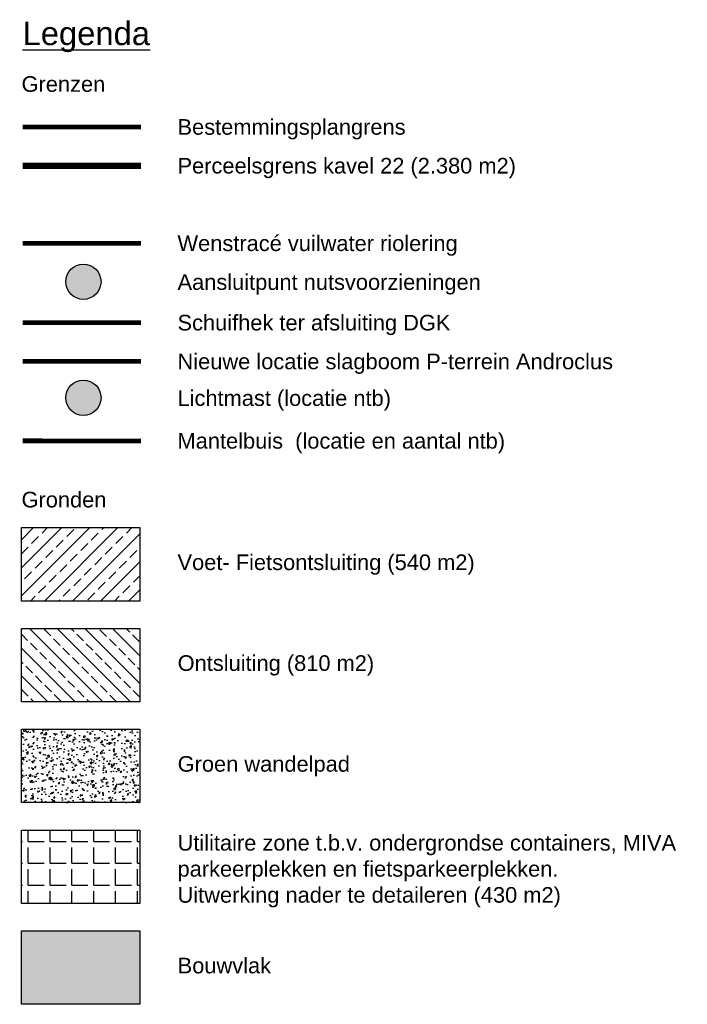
# Model space of a CAD drawing. Header units: millimetres. Extents: x 140448 to 144117, y 454753 to 455435.
# Tile 2 of 2: x 143690 to 144117, y 454805 to 455435. Entities that reach past the tile are written whole.
import ezdxf

# ---------------------------------------------------------------- set-up
doc = ezdxf.new("R2010")
doc.units = ezdxf.units.MM
doc.header["$LTSCALE"] = 100
doc.linetypes.add('DASHED', pattern=[19.05, 12.7, -6.35])
for name, color, linetype in [('Aansluitpunt', 200, 'Continuous'), ('Bestemmingsplangrens', 210, 'Continuous'), ('Bouwkavel Algemeen', 30, 'Continuous'), ('groene wandelpaden', 85, 'Continuous'), ('Hekwerken DGK', 81, 'Continuous'), ('Lichtmast', 51, 'Continuous'), ('Mantelbuizen', 183, 'Continuous'), ('Ontsluiting kavels', 151, 'Continuous'), ('Riolering nieuw', 31, 'Continuous'), ('Utilitaire zone', 161, 'Continuous'), ('verkaveling (Algemeen)', 5, 'Continuous'), ('Voetpad P22', 254, 'Continuous'), ('X-eigendomskaart2013$0$Legenda', 7, 'Continuous')]:
    doc.layers.add(name, color=color, linetype=linetype)
doc.styles.add('X-eigendomskaart2013$0$HELV', font='HELV.shx')

msp = doc.modelspace()

# ---------------------------------------------------------------- hatches: boundary and pattern name
at = {"layer": 'Aansluitpunt'}
h = msp.add_hatch(color=256, dxfattribs=at)
h.dxf.hatch_style = 1
edge = h.paths.add_edge_path()
edge.add_arc((143730.682, 455267.247), 11.301, 0, 360)
at = {"layer": 'Bouwkavel Algemeen', "ltscale": 100}
h = msp.add_hatch(color=256, dxfattribs=at)
h.dxf.hatch_style = 1
h.paths.add_polyline_path([(143766.833, 454804.703), (143766.823, 454851.678), (143691.127, 454851.688), (143691.137, 454804.713)])
at = {"layer": 'groene wandelpaden'}
h = msp.add_hatch(dxfattribs=at)
h.set_pattern_fill('AR-CONC', color=256, scale=0.05)
h.set_pattern_definition([(50, (0, -99.303), (9.10923345, -0.79695428), [0.9525, -10.4775]), (355, (0, -99.303), (-1.76217107, 9.55284226), [0.762, -8.3820292]), (100.4514447, (0.759, -99.369), (7.34706235, 8.7558876), [0.80950044, -8.90451223]), (46.1842, (0, -96.763), (13.55395204, -2.1021164), [1.42875, -15.71625]), (96.6355576, (1.13, -96.938), (11.8702067, 12.37130623), [1.21425116, -13.3567804]), (351.1841512, (0, -96.763), (11.8702067, 12.37130623), [1.14299835, -12.5729866]), (21, (1.27, -97.398), (7.58071956, -5.11325991), [0.9525, -10.4775]), (326, (1.27, -97.398), (3.09010142, 9.2093983), [0.762, -8.382]), (71.451445, (1.902, -97.824), (10.67082096, 4.09613844), [0.80950044, -8.90449688]), (37.5, (0, -99.303), (0.154430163, 4.227751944), [0, -8.2804, 0, -8.509, 0, -8.41375]), (7.5, (0, -99.303), (3.340983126, 5.00902874), [0, -4.8514, 0, -8.0899, 0, -3.20675]), (327.5, (-2.832, -99.303), (6.779529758, -0.2864372), [0, -3.175, 0, -9.906, 0, -13.1445]), (317.5, (-4.102, -99.303), (7.40645907, 1.27132455), [0, -4.1275, 0, -6.5786, 0, -9.3345])])
h.paths.add_polyline_path([(143766.82, 454933.778), (143766.81, 454980.753), (143691.113, 454980.763), (143691.123, 454933.788)])
at = {"layer": 'Lichtmast'}
h = msp.add_hatch(color=256, dxfattribs=at)
h.dxf.hatch_style = 1
edge = h.paths.add_edge_path()
edge.add_arc((143730.682, 455192.958), 11.301, 0, 360)
at = {"layer": 'Ontsluiting kavels', "ltscale": 10, "transparency": 33554687}
h = msp.add_hatch(dxfattribs=at)
h.set_pattern_fill('JIS_STN_2.5', color=256, scale=5, angle=90)
h.set_pattern_definition([(135, (-322.494, 321.345), (-8.83883476, -8.83883476), []), (135, (-322.494, 330.17), (-8.83883476, -8.83883476), [6, -2.5])])
h.paths.add_polyline_path([(143766.82, 454998.315), (143766.81, 455045.29), (143691.113, 455045.3), (143691.123, 454998.325)])
at = {"layer": 'Utilitaire zone'}
h = msp.add_hatch(dxfattribs=at)
h.set_pattern_fill('ANGLE', color=256, scale=2)
h.set_pattern_definition([(0, (0.014, -163.84), (0, 13.97), [10.16, -3.81]), (90, (0.014, -163.84), (-13.97, 9e-16), [10.16, -3.81])])
h.paths.add_polyline_path([(143766.833, 454869.24), (143766.823, 454916.215), (143691.127, 454916.225), (143691.137, 454869.25)])
at = {"layer": 'Voetpad P22'}
h = msp.add_hatch(dxfattribs=at)
h.set_pattern_fill('ANSI33', color=256, scale=2)
h.set_pattern_definition([(45, (0, 29.593), (-8.98025612, 8.98025612), []), (45, (8.98, 29.593), (-8.98025612, 8.98025612), [6.35, -3.175])])
h.paths.add_polyline_path([(143766.82, 455062.853), (143766.81, 455109.828), (143691.113, 455109.838), (143691.123, 455062.863)])

# ---------------------------------------------------------------- linework, layer by layer
at = {"layer": 'Aansluitpunt'}
msp.add_circle((143730.682, 455267.247), 11.301, dxfattribs=at)
at = {"layer": 'Bestemmingsplangrens', "linetype": 'DASHED', "ltscale": 0.005, "const_width": 3}
msp.add_lwpolyline([(143767.575, 455366.312), (143691.933, 455366.327)], dxfattribs=at)
at = {"layer": 'Hekwerken DGK', "color": 1, "const_width": 3}
msp.add_lwpolyline([(143767.575, 455241.019), (143691.933, 455241.034)], dxfattribs=at)
at = {"layer": 'Hekwerken DGK', "const_width": 3}
msp.add_lwpolyline([(143767.575, 455216.193), (143691.933, 455216.208)], dxfattribs=at)
at = {"layer": 'Lichtmast'}
msp.add_circle((143730.682, 455192.958), 11.301, dxfattribs=at)
at = {"layer": 'Mantelbuizen', "const_width": 3}
msp.add_lwpolyline([(143767.575, 455165.377), (143691.933, 455165.392)], dxfattribs=at)
at = {"layer": 'Riolering nieuw', "const_width": 3}
msp.add_lwpolyline([(143767.575, 455291.835), (143691.933, 455291.85)], dxfattribs=at)
at = {"layer": 'verkaveling (Algemeen)', "linetype": 'DASHED', "ltscale": 0.01, "const_width": 4, "flags": 128}
msp.add_lwpolyline([(143767.575, 455341.487), (143691.933, 455341.501)], dxfattribs=at)
at = {"layer": 'X-eigendomskaart2013$0$Legenda'}
for points in [[(143691.113, 455109.838), (143766.81, 455109.828), (143766.82, 455062.853), (143691.123, 455062.863), (143691.113, 455109.838)], [(143691.113, 455109.838), (143766.81, 455109.828), (143766.82, 455062.853), (143691.123, 455062.863), (143691.113, 455109.838)], [(143691.113, 455045.3), (143766.81, 455045.29), (143766.82, 454998.315), (143691.123, 454998.325), (143691.113, 455045.3)], [(143691.113, 454980.763), (143766.81, 454980.753), (143766.82, 454933.778), (143691.123, 454933.788), (143691.113, 454980.763)], [(143691.127, 454916.225), (143766.823, 454916.215), (143766.833, 454869.24), (143691.137, 454869.25), (143691.127, 454916.225)], [(143691.127, 454851.688), (143766.823, 454851.678), (143766.833, 454804.703), (143691.137, 454804.713), (143691.127, 454851.688)]]:
    msp.add_lwpolyline(points, dxfattribs=at)

# ---------------------------------------------------------------- texts
at = {"layer": 'Aansluitpunt', "color": 0, "style": 'X-eigendomskaart2013$0$HELV'}
for s, p in [('Wenstracé vuilwater riolering', (143790.94, 455286.864)), ('Aansluitpunt nutsvoorzieningen', (143790.94, 455262.038))]:
    msp.add_text(s, height=10, dxfattribs=at).set_placement(p)
at = {"layer": 'Lichtmast', "color": 0, "style": 'X-eigendomskaart2013$0$HELV'}
msp.add_text('Lichtmast (locatie ntb)', height=10, dxfattribs=at).set_placement((143790.94, 455187.75))
at = {"layer": 'X-eigendomskaart2013$0$Legenda', "style": 'X-eigendomskaart2013$0$HELV'}
for s, height, p in [('%%uLegenda', 15, (143691.766, 455418.689)), ('Grenzen', 10, (143691.125, 455388.806)), ('Bestemmingsplangrens', 10, (143790.94, 455361.341)), ('Perceelsgrens kavel 22 (2.380 m2)', 10, (143790.94, 455336.516)), ('Schuifhek ter afsluiting DGK', 10, (143790.94, 455236.048)), ('Nieuwe locatie slagboom P-terrein Androclus', 10, (143790.94, 455211.222)), ('Mantelbuis  (locatie en aantal ntb)', 10, (143790.94, 455160.406)), ('Gronden', 10, (143691.096, 455122.768)), ('Voet- Fietsontsluiting (540 m2)', 10, (143790.94, 455082.669)), ('Ontsluiting (810 m2)', 10, (143791.025, 455018.131)), ('Groen wandelpad ', 10, (143791.025, 454953.594)), ('Bouwvlak', 10, (143791.039, 454824.519))]:
    msp.add_text(s, height=height, dxfattribs=at).set_placement(p)
at = {"layer": 'X-eigendomskaart2013$0$Legenda', "insert": (143790.954, 454913.086), "char_height": 10, "attachment_point": 1, "style": 'X-eigendomskaart2013$0$HELV'}
msp.add_mtext_dynamic_manual_height_columns('Utilitaire zone t.b.v. ondergrondse containers, MIVA parkeerplekken en fietsparkeerplekken.\\PUitwerking nader te detaileren (430 m2)', width=361.70154, gutter_width=0, heights=[56.246], dxfattribs=at)

doc.saveas('drawing.dxf')
